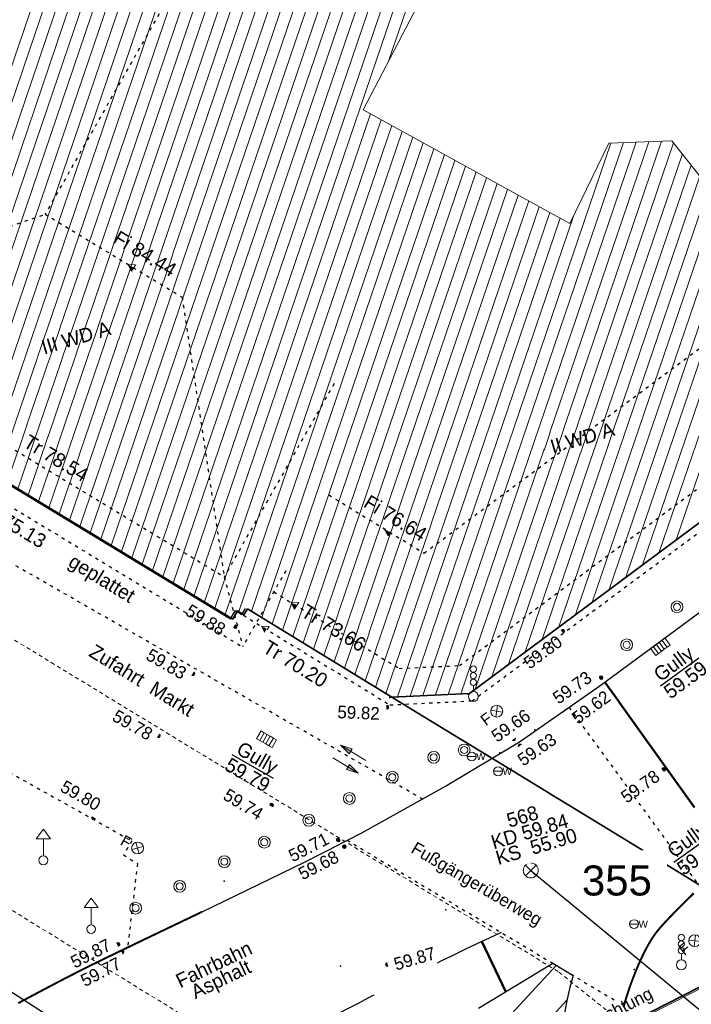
# Model space of a CAD drawing. Header units: metres. Extents: x 32365810 to 32367010, y 5620411 to 5622366.
# Tile 76 of 198: x 32366126 to 32366147, y 5622052 to 5622083. Entities that reach past the tile are written whole.
import ezdxf

# ---------------------------------------------------------------- set-up
doc = ezdxf.new("R2010")
doc.units = ezdxf.units.M
for name, pattern in [('1000.100', [0]), ('1000.104', [0.225, 0.075, -0.15]), ('1000.196', [0.225, 0.075, -0.15]), ('1000.210', [0]), ('1000.212', [0.25, 0.1, -0.15]), ('1000.213', [4.5, 2.25, -2.25]), ('1000.214', [0]), ('1000.300', [0]), ('1000.325', [0]), ('1600.1047', [0]), ('1600.1305', [0]), ('1600.2028', [0]), ('1600.2032', [0.25, 0.125, 0, 0, -0.125]), ('1600.2505', [0]), ('1600.2512', [0.25, 0.125, 0, 0, -0.125])]:
    doc.linetypes.add(name, pattern=pattern)
doc.layers.get('0').update_dxf_attribs({"color": 1, "linetype": 'CONTINUOUS'})
for name, color, linetype in [('Beschriftung Kanalbestand (AMT 66)', 7, 'CONTINUOUS'), ('Beschriftung Topographie', 7, 'CONTINUOUS'), ('EFB-_ Dachhöhen Bestandsgebäude (NHN)', 7, 'CONTINUOUS'), ('Fahrbahnmarkierung', 7, 'CONTINUOUS'), ('Flurstücke_Grenzpunkte', 11, 'CONTINUOUS'), ('Gebäude', 31, 'CONTINUOUS'), ('Höhen_ gemessen (NHN)', 7, 'CONTINUOUS'), ('Leitungen Kanalbestand (AMT 66)', 7, 'CONTINUOUS'), ('Siedlungsflächen - Bauwerke u. Einrichtungen', 51, 'CONTINUOUS'), ('Stromversorgung', 7, 'CONTINUOUS'), ('Symbole Topographie', 7, 'CONTINUOUS'), ('Topographie_ örtl. Aufnahme', 7, 'CONTINUOUS'), ('Wasserleitung', 7, 'CONTINUOUS'), ('weitere Entwässerungsleitungen', 7, 'CONTINUOUS')]:
    doc.layers.add(name, color=color, linetype=linetype)
doc.styles.add('Arial', font='Arial.ttf')
doc.styles.add('Beschriftung Fahrbahnmarkierung_ grau', font='Century Gothic.ttf')
doc.styles.add('Beschriftung Topographie_ blau', font='Century Gothic.ttf')
doc.styles.add('Dachhöhe NHN_ Bestand_ gemessen_ schwarz', font='Century Gothic.ttf')
doc.styles.add('Flurstücksnummer - K 10 700', font='Arial.ttf')
doc.styles.add('Höhe NHN_ gemessen_ blau', font='Century Gothic.ttf')
doc.styles.add('Kanal_ Höhe_ NHN (Deckel_Sohle)_ lila', font='Century Gothic.ttf')
doc.styles.add('Stromversorgung_ Beschriftung allgemein_ dünn_ schwarz', font='Century Gothic.ttf')

# ---------------------------------------------------------------- blocks, each defined once
blk = doc.blocks.new('S1000.451')
at = {"color": 0, "lineweight": -2}
for radius in [0.5, 0.3]:
    blk.add_circle((0, 0), radius, dxfattribs=at)
blk = doc.blocks.new('S1000.364', base_point=(0.25, 0))
at = {"color": 0, "lineweight": -2}
for p, q in [((0.075, 0.175), (0.425, -0.175)), ((0.425, 0.175), (0.075, -0.175))]:
    blk.add_line(p, q, dxfattribs=at)
blk.add_circle((0.25, 0), 0.25, dxfattribs=at)
at = {"color": 0, "lineweight": -2, "insert": (-0.5, -0.235), "char_height": 0.47, "attachment_point": 7, "line_spacing_factor": 0.69, "style": 'Arial'}
blk.add_mtext('F', dxfattribs=at)
blk = doc.blocks.new('S1000.549', base_point=(-0.2, 0))
at = {"color": 0, "lineweight": -2}
blk.add_line((-0.45, 0), (0.05, 0), dxfattribs=at)
blk.add_circle((-0.2, 0), 0.25, dxfattribs=at)
at = {"color": 0, "lineweight": -2, "insert": (0.05246, -0.199999), "char_height": 0.4, "attachment_point": 7, "line_spacing_factor": 0.69, "style": 'Arial'}
blk.add_mtext('W', dxfattribs=at)
blk = doc.blocks.new('S1000.332')
at = {"lineweight": -2}
h = blk.add_hatch(color=0, dxfattribs=at)
h.paths.add_polyline_path([(-0.175, -0.05), (-0.075, -0.05), (-0.125, -0.25)], flags=0)
h.paths.add_polyline_path([(0.125, 0.25), (0.175, 0.05), (0.075, 0.05)], flags=0)
at = {"color": 0, "lineweight": -2}
for p, q in [((-0.125, -0.25), (-0.125, 0.25)), ((0.125, 0.25), (0.075, 0.05)), ((0.125, -0.25), (0.125, 0.25)), ((0.175, 0.05), (0.125, 0.25)), ((0.075, 0.05), (0.175, 0.05)), ((-0.175, -0.05), (-0.075, -0.05)), ((-0.125, -0.25), (-0.175, -0.05)), ((-0.075, -0.05), (-0.125, -0.25))]:
    blk.add_line(p, q, dxfattribs=at)
blk = doc.blocks.new('S1000.460', base_point=(0, -0.375))
at = {"color": 0, "lineweight": -2}
for p, q in [((-0.2, 0.23), (0, 0.5)), ((0, 0.5), (0.2, 0.23)), ((0.2, 0.23), (-0.2, 0.23)), ((0, -0.25), (0, 0.23))]:
    blk.add_line(p, q, dxfattribs=at)
blk.add_circle((0, -0.375), 0.125, dxfattribs=at)
blk = doc.blocks.new('S1000.431', base_point=(0, -0.36))
at = {"color": 0, "lineweight": -2}
blk.add_line((0, -0.22), (0, -0.05), dxfattribs=at)
for centre, radius in [((0, 0.41), 0.09), ((0, 0.225), 0.09), ((0, 0.04), 0.09), ((0, -0.36), 0.14)]:
    blk.add_circle(centre, radius, dxfattribs=at)
blk = doc.blocks.new('S1000.507', base_point=(0, -0.25))
at = {"color": 0, "lineweight": -2}
for p, q in [((-0.5, 0.25), (-0.3, 0.25)), ((-0.5, -0.25), (-0.5, 0.25)), ((-0.3, 0.25), (-0.1, 0.25)), ((-0.3, 0.25), (-0.3, -0.25)), ((-0.1, 0.25), (0.1, 0.25)), ((-0.1, 0.25), (-0.1, -0.25)), ((0.1, 0.25), (0.3, 0.25)), ((0.1, 0.25), (0.1, -0.25)), ((0.3, 0.25), (0.5, 0.25)), ((0.3, 0.25), (0.3, -0.25)), ((0.5, 0.25), (0.5, -0.25)), ((-0.3, -0.25), (-0.5, -0.25)), ((-0.1, -0.25), (-0.3, -0.25)), ((0.1, -0.25), (-0.1, -0.25)), ((0.3, -0.25), (0.1, -0.25)), ((0.5, -0.25), (0.3, -0.25))]:
    blk.add_line(p, q, dxfattribs=at)
blk = doc.blocks.new('S1000.345')
at = {"color": 0, "lineweight": -2}
for p, q in [((-0.353554, 0.353554), (0.353554, -0.353554)), ((-0.353554, -0.353554), (0.353554, 0.353554))]:
    blk.add_line(p, q, dxfattribs=at)
blk.add_circle((0, 0), 0.5, dxfattribs=at)
blk = doc.blocks.new('S1000.114', base_point=(0, 0.366025))
at = {"lineweight": -2}
blk.add_hatch(color=0, dxfattribs=at).paths.add_polyline_path([(-0.5, -0.5), (0, 0.366026), (0, -0.5)], flags=0)
at = {"color": 0, "lineweight": -2}
for p, q in [((0, 0.366026), (-0.5, -0.5)), ((0.5, -0.5), (0, 0.366026)), ((-0.5, -0.5), (0, -0.5)), ((0, -0.5), (0.5, -0.5))]:
    blk.add_line(p, q, dxfattribs=at)
blk = doc.blocks.new('S1000.15')
at = {"color": 0, "lineweight": -2}
for p, q in [((-0.5, 0.05), (-0.485, 0.1)), ((0.495, 0.05), (-0.5, 0.05)), ((-0.5, -0.05), (-0.5, 0)), ((-0.5, 0), (0.5, 0)), ((-0.485, 0.1), (0.49, 0.1)), ((-0.475, 0.15), (-0.455, 0.2)), ((0.475, 0.15), (-0.475, 0.15)), ((-0.455, 0.2), (0.455, 0.2)), ((-0.43, 0.25), (-0.4, 0.3)), ((0.43, 0.25), (-0.43, 0.25)), ((-0.4, 0.3), (0.395, 0.3)), ((-0.355, 0.35), (-0.295, 0.4)), ((0.36, 0.35), (-0.355, 0.35)), ((-0.295, 0.4), (0.3, 0.4)), ((0.22, 0.45), (-0.215, 0.45)), ((0.3, 0.4), (0.22, 0.45)), ((0.395, 0.3), (0.36, 0.35)), ((0.455, 0.2), (0.43, 0.25)), ((0.49, 0.1), (0.475, 0.15)), ((0.5, 0), (0.495, 0.05)), ((0.495, -0.05), (-0.5, -0.05)), ((-0.475, -0.15), (-0.49, -0.1)), ((-0.49, -0.1), (0.485, -0.1)), ((0.475, -0.15), (-0.475, -0.15)), ((-0.43, -0.25), (-0.455, -0.2)), ((-0.455, -0.2), (0.46, -0.2)), ((0.425, -0.25), (-0.43, -0.25)), ((-0.355, -0.35), (-0.4, -0.3)), ((-0.4, -0.3), (0.395, -0.3)), ((0.345, -0.35), (-0.355, -0.35)), ((-0.205, -0.45), (-0.29, -0.4)), ((-0.29, -0.4), (0.285, -0.4)), ((0.2, -0.45), (-0.205, -0.45)), ((0.285, -0.4), (0.345, -0.35)), ((0.395, -0.3), (0.425, -0.25)), ((0.46, -0.2), (0.475, -0.15)), ((0.485, -0.1), (0.495, -0.05))]:
    blk.add_line(p, q, dxfattribs=at)
blk.add_circle((0, 0), 0.5, dxfattribs=at)
blk = doc.blocks.new('O1014')
at = {"layer": 'Flurstücke_Grenzpunkte', "color": 7, "linetype": '1600.2028', "lineweight": 35}
for p, q in [((32366117.136, 5622073.189), (32366132.486, 5622063.896)), ((32366139.979, 5622061.544), (32366153.501, 5622071.588)), ((32366132.486, 5622063.896), (32366132.641, 5622064.152)), ((32366132.641, 5622064.152), (32366132.839, 5622064.033)), ((32366132.839, 5622064.033), (32366132.952, 5622064.222)), ((32366132.952, 5622064.222), (32366137.524, 5622061.426)), ((32366137.524, 5622061.426), (32366139.979, 5622061.544))]:
    blk.add_line(p, q, dxfattribs=at)
blk = doc.blocks.new('O1462')
at = {"layer": 'Flurstücke_Grenzpunkte', "color": 7, "linetype": '1600.2028', "lineweight": 35}
blk.add_line((32366149.913, 5622053.603), (32366133.183, 5622045.049), dxfattribs=at)
blk = doc.blocks.new('O1587')
at = {"layer": 'Flurstücke_Grenzpunkte', "color": 7, "linetype": '1600.2028', "lineweight": 35}
for p, q in [((32366139.979, 5622061.544), (32366153.501, 5622071.588)), ((32366137.524, 5622061.426), (32366139.979, 5622061.544)), ((32366137.524, 5622061.426), (32366138.51, 5622060.824)), ((32366138.51, 5622060.824), (32366140.79, 5622059.432)), ((32366140.79, 5622059.432), (32366147.519, 5622055.324))]:
    blk.add_line(p, q, dxfattribs=at)
blk = doc.blocks.new('O1916')
at = {"layer": 'Flurstücke_Grenzpunkte', "color": 7, "linetype": '1600.2028', "lineweight": 35}
for p, q in [((32366117.136, 5622073.189), (32366132.486, 5622063.896)), ((32366132.486, 5622063.896), (32366132.641, 5622064.152)), ((32366132.641, 5622064.152), (32366132.839, 5622064.033)), ((32366132.839, 5622064.033), (32366132.952, 5622064.222)), ((32366132.952, 5622064.222), (32366137.524, 5622061.426)), ((32366137.524, 5622061.426), (32366138.51, 5622060.824)), ((32366138.51, 5622060.824), (32366140.79, 5622059.432)), ((32366140.79, 5622059.432), (32366147.519, 5622055.324)), ((32366149.913, 5622053.603), (32366133.183, 5622045.049))]:
    blk.add_line(p, q, dxfattribs=at)
at = {"layer": 'Flurstücke_Grenzpunkte', "color": 7, "lineweight": 18, "insert": (32366144.648, 5622055.132), "char_height": 0.95, "attachment_point": 8, "line_spacing_factor": 0.69, "style": 'Flurstücksnummer - K 10 700', "bg_fill": 2}
blk.add_mtext('355', dxfattribs=at)
blk = doc.blocks.new('O2545')
at = {"layer": 'Gebäude', "color": 7, "linetype": '1600.2505', "lineweight": 18}
for p, q in [((32366141.671, 5622089.701), (32366136.611, 5622080.015)), ((32366136.611, 5622080.015), (32366143.163, 5622076.412)), ((32366143.163, 5622076.412), (32366144.39, 5622078.961)), ((32366144.39, 5622078.961), (32366146.393, 5622079.03)), ((32366146.393, 5622079.03), (32366147.364, 5622077.806)), ((32366117.136, 5622073.189), (32366132.486, 5622063.896)), ((32366139.979, 5622061.544), (32366153.501, 5622071.588)), ((32366132.486, 5622063.896), (32366132.641, 5622064.152)), ((32366132.641, 5622064.152), (32366132.839, 5622064.033)), ((32366132.839, 5622064.033), (32366132.952, 5622064.222)), ((32366132.952, 5622064.222), (32366137.524, 5622061.426)), ((32366137.524, 5622061.426), (32366139.979, 5622061.544))]:
    blk.add_line(p, q, dxfattribs=at)
blk = doc.blocks.new('O3550')
at = {"layer": 'Siedlungsflächen - Bauwerke u. Einrichtungen', "color": 7, "linetype": '1600.1305', "lineweight": 18}
for p, q in [((32366124.242, 5622093.689), (32366123.87, 5622093.491)), ((32366124.649, 5622093.8), (32366124.242, 5622093.689)), ((32366125.071, 5622093.817), (32366124.649, 5622093.8)), ((32366125.485, 5622093.739), (32366125.071, 5622093.817)), ((32366125.872, 5622093.571), (32366125.485, 5622093.739)), ((32366127.638, 5622092.56), (32366125.872, 5622093.571)), ((32366123.87, 5622093.491), (32366123.552, 5622093.214)), ((32366123.552, 5622093.214), (32366123.303, 5622092.874)), ((32366123.303, 5622092.874), (32366116.498, 5622080.855)), ((32366119.024, 5622077.419), (32366127.638, 5622092.56)), ((32366116.498, 5622080.855), (32366116.355, 5622080.465)), ((32366116.355, 5622080.465), (32366116.302, 5622080.053)), ((32366116.302, 5622080.053), (32366116.342, 5622079.64)), ((32366116.342, 5622079.64), (32366116.472, 5622079.245)), ((32366116.472, 5622079.245), (32366116.687, 5622078.89)), ((32366116.687, 5622078.89), (32366116.976, 5622078.591)), ((32366116.976, 5622078.591), (32366117.323, 5622078.363)), ((32366117.323, 5622078.363), (32366119.024, 5622077.419))]:
    blk.add_line(p, q, dxfattribs=at)
blk = doc.blocks.new('*X975')
at = {"color": 253, "linetype": '1000.210', "lineweight": 25, "true_color": 0x999999}
for p, q in [((32366140.527547, 5622050.561694), (32366142.729425, 5622052.934107)), ((32366140.942864, 5622049.539178), (32366143.066823, 5622051.827636)), ((32366141.46656, 5622048.633435), (32366142.879245, 5622050.155532)), ((32366142.085686, 5622047.830512), (32366142.949397, 5622048.761118)), ((32366142.794071, 5622047.123762), (32366143.1825, 5622047.542275))]:
    blk.add_line(p, q, dxfattribs=at)
blk = doc.blocks.new('*X1198')
at = {"color": 253, "linetype": '1600.1047', "lineweight": 18, "true_color": 0xb2b2b2}
for p, q in [((32366121.737841, 5622070.403012), (32366130.531377, 5622096.217559)), ((32366122.06627, 5622070.204179), (32366130.898719, 5622096.13296)), ((32366122.394699, 5622070.005346), (32366131.266062, 5622096.048362)), ((32366122.723128, 5622069.806513), (32366131.633404, 5622095.963763)), ((32366123.051557, 5622069.607679), (32366132.000746, 5622095.879165)), ((32366123.379986, 5622069.408846), (32366132.368088, 5622095.794567)), ((32366123.708415, 5622069.210013), (32366132.73543, 5622095.709968)), ((32366124.036844, 5622069.01118), (32366133.102772, 5622095.62537)), ((32366124.365273, 5622068.812346), (32366133.470115, 5622095.540771)), ((32366124.693702, 5622068.613513), (32366133.837457, 5622095.456173)), ((32366125.022131, 5622068.41468), (32366134.204799, 5622095.371575)), ((32366125.35056, 5622068.215847), (32366134.572141, 5622095.286976)), ((32366125.678989, 5622068.017013), (32366134.939483, 5622095.202378)), ((32366126.007418, 5622067.81818), (32366135.306826, 5622095.117779)), ((32366126.335847, 5622067.619347), (32366135.674168, 5622095.033181)), ((32366126.664275, 5622067.420514), (32366136.04151, 5622094.948582)), ((32366126.992704, 5622067.22168), (32366136.408852, 5622094.863984)), ((32366127.321133, 5622067.022847), (32366136.776194, 5622094.779386)), ((32366127.649562, 5622066.824014), (32366137.143537, 5622094.694787)), ((32366127.977991, 5622066.625181), (32366137.510879, 5622094.610189)), ((32366128.30642, 5622066.426348), (32366137.878221, 5622094.52559)), ((32366128.634849, 5622066.227514), (32366138.245563, 5622094.440992)), ((32366128.963278, 5622066.028681), (32366138.612905, 5622094.356393)), ((32366129.291707, 5622065.829848), (32366138.980248, 5622094.271795)), ((32366129.620136, 5622065.631015), (32366139.34759, 5622094.187197)), ((32366129.948565, 5622065.432181), (32366139.714932, 5622094.102598)), ((32366130.276994, 5622065.233348), (32366140.082274, 5622094.018)), ((32366130.605423, 5622065.034515), (32366140.449616, 5622093.933401)), ((32366130.933852, 5622064.835682), (32366140.816959, 5622093.848803)), ((32366131.262281, 5622064.636848), (32366141.184301, 5622093.764205)), ((32366137.432699, 5622081.587919), (32366141.551643, 5622093.679606)), ((32366146.522259, 5622066.404264), (32366151.425581, 5622080.798592)), ((32366145.991906, 5622066.010323), (32366150.89704, 5622080.40997)), ((32366131.59071, 5622064.438015), (32366136.85179, 5622079.882588)), ((32366145.461553, 5622065.616383), (32366150.368114, 5622080.02022)), ((32366131.919139, 5622064.239182), (32366137.185448, 5622079.699106)), ((32366144.931199, 5622065.222442), (32366149.839185, 5622079.630461)), ((32366132.247567, 5622064.040349), (32366137.519107, 5622079.515625)), ((32366132.674834, 5622064.131666), (32366137.852765, 5622079.332143)), ((32366144.400846, 5622064.828501), (32366149.310257, 5622079.240702)), ((32366133.075945, 5622064.146201), (32366138.186423, 5622079.148661)), ((32366133.403806, 5622063.945699), (32366138.520082, 5622078.96518)), ((32366138.503934, 5622061.473101), (32366144.461902, 5622078.963477)), ((32366138.906688, 5622061.492459), (32366144.862766, 5622078.977286)), ((32366139.309442, 5622061.511818), (32366145.26363, 5622078.991095)), ((32366139.712197, 5622061.531176), (32366145.664494, 5622079.004904)), ((32366140.158022, 5622061.676976), (32366146.065358, 5622079.018713)), ((32366140.688375, 5622062.070917), (32366146.443624, 5622078.966185)), ((32366133.731666, 5622063.745196), (32366138.85374, 5622078.781698)), ((32366134.059526, 5622063.544694), (32366139.187398, 5622078.598217)), ((32366141.218728, 5622062.464857), (32366146.720776, 5622078.61682)), ((32366143.870493, 5622064.434561), (32366148.781328, 5622078.850943)), ((32366134.387387, 5622063.344191), (32366139.521057, 5622078.414735)), ((32366143.34014, 5622064.04062), (32366148.25237, 5622078.461096)), ((32366134.715247, 5622063.143689), (32366139.854715, 5622078.231254)), ((32366135.043107, 5622062.943186), (32366140.188374, 5622078.047772)), ((32366141.749081, 5622062.858798), (32366146.997927, 5622078.267455)), ((32366142.809787, 5622063.646679), (32366147.723314, 5622078.070963)), ((32366135.370968, 5622062.742684), (32366140.522032, 5622077.864291)), ((32366135.698828, 5622062.542181), (32366140.85569, 5622077.680809)), ((32366142.279434, 5622063.252739), (32366147.275079, 5622077.91809)), ((32366136.026688, 5622062.341679), (32366141.189349, 5622077.497327)), ((32366136.354549, 5622062.141176), (32366141.523007, 5622077.313846)), ((32366136.682409, 5622061.940674), (32366141.856665, 5622077.130364)), ((32366137.010269, 5622061.740171), (32366142.190324, 5622076.946883)), ((32366137.33813, 5622061.539669), (32366142.523982, 5622076.763401)), ((32366137.698425, 5622061.434384), (32366142.857641, 5622076.57992)), ((32366138.101179, 5622061.453742), (32366143.277935, 5622076.650768))]:
    blk.add_line(p, q, dxfattribs=at)
blk = doc.blocks.new('*X1414')
at = {"color": 253, "linetype": '1600.1047', "lineweight": 18, "true_color": 0xb2b2b2}
for p, q in [((32366127.283204, 5622091.936368), (32366124.221614, 5622093.678149)), ((32366127.406827, 5622092.153664), (32366124.557073, 5622093.774929)), ((32366127.530451, 5622092.370959), (32366124.994136, 5622093.813904)), ((32366127.035957, 5622091.501778), (32366123.739398, 5622093.377236)), ((32366127.159581, 5622091.719073), (32366123.960414, 5622093.539124)), ((32366126.78871, 5622091.067187), (32366123.394118, 5622092.998418)), ((32366126.912334, 5622091.284482), (32366123.54281, 5622093.201451)), ((32366126.665087, 5622090.849892), (32366123.255306, 5622092.789763)), ((32366126.41784, 5622090.415301), (32366123.008958, 5622092.354662)), ((32366126.541464, 5622090.632596), (32366123.132132, 5622092.572213)), ((32366126.294217, 5622090.198006), (32366122.885783, 5622092.137111)), ((32366126.04697, 5622089.763415), (32366122.639434, 5622091.70201)), ((32366126.170593, 5622089.98071), (32366122.762609, 5622091.91956)), ((32366125.923347, 5622089.54612), (32366122.51626, 5622091.484459)), ((32366125.6761, 5622089.111529), (32366122.269911, 5622091.049357)), ((32366125.799723, 5622089.328824), (32366122.393086, 5622091.266908)), ((32366125.552476, 5622088.894234), (32366122.146737, 5622090.831807)), ((32366125.428853, 5622088.676938), (32366122.023562, 5622090.614256)), ((32366125.181606, 5622088.242348), (32366121.777214, 5622090.179154)), ((32366125.30523, 5622088.459643), (32366121.900388, 5622090.396705)), ((32366125.057983, 5622088.025052), (32366121.654039, 5622089.961604)), ((32366124.810736, 5622087.590462), (32366121.407691, 5622089.526502)), ((32366124.93436, 5622087.807757), (32366121.530865, 5622089.744053)), ((32366124.687113, 5622087.373167), (32366121.284516, 5622089.308951)), ((32366124.439866, 5622086.938576), (32366121.038167, 5622088.87385)), ((32366124.563489, 5622087.155871), (32366121.161342, 5622089.0914)), ((32366124.316243, 5622086.721281), (32366120.914993, 5622088.656299)), ((32366124.192619, 5622086.503985), (32366120.791819, 5622088.438748)), ((32366123.945372, 5622086.069395), (32366120.54547, 5622088.003647)), ((32366124.068996, 5622086.28669), (32366120.668644, 5622088.221197)), ((32366123.821749, 5622085.852099), (32366120.422295, 5622087.786096)), ((32366123.574502, 5622085.417509), (32366120.175947, 5622087.350994)), ((32366123.698126, 5622085.634804), (32366120.299121, 5622087.568545)), ((32366123.450879, 5622085.200213), (32366120.052772, 5622087.133444)), ((32366123.203632, 5622084.765623), (32366119.806423, 5622086.698342)), ((32366123.327255, 5622084.982918), (32366119.929598, 5622086.915893)), ((32366123.080009, 5622084.548327), (32366119.683249, 5622086.480791)), ((32366122.956385, 5622084.331032), (32366119.560075, 5622086.26324)), ((32366122.709138, 5622083.896441), (32366119.313726, 5622085.828139)), ((32366122.832762, 5622084.113737), (32366119.4369, 5622086.04569)), ((32366122.585515, 5622083.679146), (32366119.190552, 5622085.610588)), ((32366122.338268, 5622083.244555), (32366118.944203, 5622085.175487)), ((32366122.461892, 5622083.461851), (32366119.067377, 5622085.393037)), ((32366122.214645, 5622083.02726), (32366118.821028, 5622084.957936)), ((32366121.967398, 5622082.592669), (32366118.57468, 5622084.522834)), ((32366122.091021, 5622082.809965), (32366118.697854, 5622084.740385)), ((32366121.843775, 5622082.375374), (32366118.451505, 5622084.305284)), ((32366121.720151, 5622082.158079), (32366118.328331, 5622084.087733)), ((32366121.472904, 5622081.723488), (32366118.081982, 5622083.652631)), ((32366121.596528, 5622081.940784), (32366118.205156, 5622083.870182)), ((32366121.349281, 5622081.506193), (32366117.958808, 5622083.435081)), ((32366121.102034, 5622081.071602), (32366117.712459, 5622082.999979)), ((32366121.225658, 5622081.288898), (32366117.835633, 5622083.21753)), ((32366120.978411, 5622080.854307), (32366117.589285, 5622082.782428)), ((32366120.731164, 5622080.419716), (32366117.342936, 5622082.347327)), ((32366120.854787, 5622080.637012), (32366117.46611, 5622082.564877)), ((32366120.607541, 5622080.202421), (32366117.219761, 5622082.129776)), ((32366120.483917, 5622079.985126), (32366117.096587, 5622081.912225)), ((32366120.23667, 5622079.550535), (32366116.850238, 5622081.477124)), ((32366120.360294, 5622079.76783), (32366116.973413, 5622081.694674)), ((32366120.113047, 5622079.33324), (32366116.727064, 5622081.259573)), ((32366119.8658, 5622078.898649), (32366116.485755, 5622080.821604)), ((32366119.989424, 5622079.115944), (32366116.603889, 5622081.042022)), ((32366119.742177, 5622078.681354), (32366116.398494, 5622080.583621)), ((32366119.618553, 5622078.464058), (32366116.337708, 5622080.330577)), ((32366119.49493, 5622078.246763), (32366116.303231, 5622080.062566)), ((32366119.371307, 5622078.029468), (32366116.33043, 5622079.759465)), ((32366119.247683, 5622077.812172), (32366116.412759, 5622079.425)), ((32366119.12406, 5622077.594877), (32366116.602588, 5622079.029378))]:
    blk.add_line(p, q, dxfattribs=at)

msp = doc.modelspace()

# ---------------------------------------------------------------- linework, layer by layer
at = {"layer": 'Fahrbahnmarkierung', "color": 7, "true_color": 0xffffff}
for p in [(32366146.234911, 5622059.164555, 59.781), (32366139.2346, 5622054.691857, 59.846), (32366135.896269, 5622052.9052, 59.862)]:
    msp.add_point(p, dxfattribs=at)
at = {"layer": 'Topographie_ örtl. Aufnahme', "color": 7, "true_color": 0xffffff}
for p in [(32366146.298359, 5622066.228961, 59.683), (32366132.633216, 5622063.703578, 59.893), (32366139.926569, 5622061.513643, 59.809), (32366137.462273, 5622061.417502, 59.828), (32366142.05413, 5622060.387749, 59.624), (32366140.939176, 5622059.664547, 59.643), (32366132.216554, 5622055.602909, 59.763), (32366145.878378, 5622053.952075, 59.65), (32366127.736574, 5622052.80497, 59.772), (32366145.194491, 5622052.805157, 59.624)]:
    msp.add_point(p, dxfattribs=at)

# ---------------------------------------------------------------- block references
at = {"layer": 'EFB-_ Dachhöhen Bestandsgebäude (NHN)', "color": 7, "lineweight": 18, "xscale": 0.25, "yscale": 0.25, "zscale": 0.25}
for p, rotation in [((32366129.166, 5622075.126, 84.443), 58.808902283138), ((32366137.286, 5622066.751, 76.638), 58.55211449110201), ((32366134.326, 5622064.429, 73.659), 58.55211449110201), ((32366133.393, 5622063.667, 70.204), 58.55211449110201)]:
    msp.add_blockref('S1000.114', p, dxfattribs=dict(at, rotation=rotation))
at = {"layer": 'Höhen_ gemessen (NHN)', "color": 7, "lineweight": 18, "xscale": 0.1125, "yscale": 0.1125, "zscale": 0.1125}
for p in [(32366132.562183, 5622063.654431, 59.876), (32366142.937205, 5622063.509704, 59.799), (32366131.226988, 5622062.163725, 59.826), (32366144.150375, 5622062.041691, 59.727), (32366144.28459, 5622061.823126, 59.625), (32366137.371511, 5622061.104005, 59.817), (32366130.136746, 5622060.199822, 59.783), (32366141.383115, 5622060.100793, 59.658), (32366141.583421, 5622059.88355, 59.626), (32366146.131805, 5622059.138721, 59.783), (32366133.716892, 5622058.007434, 59.735), (32366128.081081, 5622057.597701, 59.796), (32366135.823246, 5622056.901411, 59.71), (32366136.019881, 5622056.692321, 59.676), (32366128.855444, 5622053.600054, 59.871), (32366128.985406, 5622053.350644, 59.767), (32366137.381497, 5622052.964016, 59.87)]:
    msp.add_blockref('S1000.15', p, dxfattribs=at)
at = {"layer": 'Leitungen Kanalbestand (AMT 66)', "color": 7, "lineweight": 18, "xscale": 0.475, "yscale": 0.475, "zscale": 0.475}
msp.add_blockref('S1000.345', (32366141.920674, 5622055.938655, 59.835), dxfattribs=at)
at = {"layer": 'Symbole Topographie', "color": 7, "lineweight": 18}
for name, p, xscale, yscale, zscale in [('S1000.451', (32366146.551551, 5622064.281599, 59.71), 0.375, 0.375, 0.375), ('S1000.451', (32366144.959909, 5622063.079453, 59.734), 0.375, 0.375, 0.375), ('S1000.431', (32366140.103863, 5622061.444416, 59.796), 1.125, 1.125, 1.125), ('S1000.451', (32366139.814011, 5622059.750214, 59.712), 0.375, 0.375, 0.375), ('S1000.451', (32366138.849097, 5622059.519205, 59.733), 0.375, 0.375, 0.375), ('S1000.451', (32366137.53976, 5622058.887935, 59.731), 0.375, 0.375, 0.375), ('S1000.451', (32366136.179774, 5622058.216697, 59.754), 0.375, 0.375, 0.375), ('S1000.451', (32366134.896016, 5622057.525356, 59.747), 0.375, 0.375, 0.375), ('S1000.460', (32366126.49092, 5622056.259419, 59.858), 1.125, 1.125, 1.125), ('S1000.451', (32366133.485112, 5622056.832169, 59.778), 0.375, 0.375, 0.375), ('S1000.451', (32366132.222414, 5622056.216017, 59.763), 0.375, 0.375, 0.375), ('S1000.451', (32366130.806945, 5622055.434966, 59.79), 0.375, 0.375, 0.375), ('S1000.460', (32366128.004412, 5622054.079828, 59.892), 1.125, 1.125, 1.125), ('S1000.451', (32366129.412185, 5622054.745127, 59.831), 0.375, 0.375, 0.375), ('S1000.431', (32366146.689237, 5622052.950636, 59.763), 1.125, 1.125, 1.125)]:
    msp.add_blockref(name, p, dxfattribs=dict(at, xscale=xscale, yscale=yscale, zscale=zscale))
for name, p, xscale, yscale, zscale, rotation in [('S1000.364', (32366140.844419, 5622060.979129, 59.73), 0.7525, 0.7525, 0.7525, 36.60457861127), ('S1000.332', (32366136.176806, 5622059.46031), 1.875, 1.875, 1.875, 58.807587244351), ('S1000.364', (32366129.473356, 5622056.647718, 59.796), 0.7525, 0.7525, 0.7525, 330.733363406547), ('S1000.364', (32366147.112423, 5622053.713908, 59.758), 0.7525, 0.7525, 0.7525, 38.911515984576)]:
    msp.add_blockref(name, p, dxfattribs=dict(at, xscale=xscale, yscale=yscale, zscale=zscale, rotation=rotation))
at = {"layer": 'Topographie_ örtl. Aufnahme', "color": 7, "lineweight": 18, "xscale": 0.5625, "yscale": 0.5625, "zscale": 0.5625}
for p, rotation in [((32366145.936902, 5622063.131896, 59.591), 216.442387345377), ((32366133.487283, 5622059.968848, 59.786), 330.156738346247)]:
    msp.add_blockref('S1000.507', p, dxfattribs=dict(at, rotation=rotation))
at = {"layer": 'Wasserleitung', "color": 7, "lineweight": 18, "xscale": 0.5625, "yscale": 0.5625, "zscale": 0.5625}
for p in [(32366140.053842, 5622059.545375, 59.689), (32366140.887298, 5622059.076319, 59.647), (32366145.192624, 5622054.23904, 59.713)]:
    msp.add_blockref('S1000.549', p, dxfattribs=at)

# ---------------------------------------------------------------- texts
at = {"layer": 'Beschriftung Topographie', "color": 142, "lineweight": 25, "true_color": 0x0087cd, "char_height": 0.45, "line_spacing_factor": 0.69, "style": 'Beschriftung Topographie_ blau', "bg_fill": 2}
for s, insert, attachment_point, rotation in [('geplattet', (32366128.160543, 5622064.875976), 8, 328.6255464), ('Fahrbahn\\PAsphalt', (32366132.030555, 5622052.669651), 5, 25.5744762)]:
    msp.add_mtext(s, dxfattribs=dict(at, insert=insert, attachment_point=attachment_point, rotation=rotation))
at = {"layer": 'EFB-_ Dachhöhen Bestandsgebäude (NHN)', "color": 7, "lineweight": 25, "char_height": 0.45, "line_spacing_factor": 0.69, "style": 'Dachhöhe NHN_ Bestand_ gemessen_ schwarz', "bg_fill": 2}
for s, insert, attachment_point, rotation in [('III WD A', (32366127.523879, 5622072.801048), 5, 16.5125223), ('Tr 78.54', (32366125.816108, 5622069.369516, 78.538), 7, 328.808915), ('II WD A', (32366143.552667, 5622069.632323), 5, 16.5125223), ('Tr 75.13', (32366124.717098, 5622067.662559, 75.127), 1, 328.808915), ('Tr 70.20', (32366133.631274, 5622063.25815, 70.204), 1, 328.5521036)]:
    msp.add_mtext(s, dxfattribs=dict(at, insert=insert, attachment_point=attachment_point, rotation=rotation))
at = {"layer": 'Höhen_ gemessen (NHN)', "color": 142, "lineweight": 25, "true_color": 0x0087cd, "char_height": 0.4, "line_spacing_factor": 0.69, "style": 'Höhe NHN_ gemessen_ blau', "bg_fill": 2}
for s, insert, attachment_point, rotation in [('59.88', (32366132.307164, 5622063.696795), 3, 328.8822283), ('59.82', (32366137.147322, 5622061.103892, 59.817), 3, 357.6769361), ('59.80', (32366128.156609, 5622057.805451), 9, 330.7183576)]:
    msp.add_mtext(s, dxfattribs=dict(at, insert=insert, attachment_point=attachment_point, rotation=rotation))
at = {"layer": 'Stromversorgung', "color": 7, "lineweight": 25, "insert": (32366135.824151, 5622046.71363), "char_height": 0.4, "attachment_point": 7, "rotation": 26.8266675, "line_spacing_factor": 0.69, "style": 'Stromversorgung_ Beschriftung allgemein_ dünn_ schwarz', "bg_fill": 2}
msp.add_mtext('hängende Stromleitung für Straßenbeleuchtung', dxfattribs=at)
at = {"layer": 'weitere Entwässerungsleitungen', "color": 200, "lineweight": 25, "true_color": 0xd600ff, "insert": (32366147.059479, 5622056.63904, 59.682), "char_height": 0.45, "attachment_point": 5, "rotation": 35.4408607, "line_spacing_factor": 0.69, "style": 'Kanal_ Höhe_ NHN (Deckel_Sohle)_ lila', "bg_fill": 2}
msp.add_mtext('\\SGully/59.68;', dxfattribs=at)

# ---------------------------------------------------------------- next in the draw order: texts
at = {"layer": 'Beschriftung Topographie', "color": 142, "lineweight": 25, "true_color": 0x0087cd, "insert": (32366129.610781, 5622061.952205), "char_height": 0.45, "attachment_point": 5, "rotation": 328.5076386, "line_spacing_factor": 0.69, "style": 'Beschriftung Topographie_ blau', "bg_fill": 2}
msp.add_mtext('Zufahrt  Markt', dxfattribs=at)
at = {"layer": 'EFB-_ Dachhöhen Bestandsgebäude (NHN)', "color": 7, "lineweight": 25, "char_height": 0.45, "line_spacing_factor": 0.69, "style": 'Dachhöhe NHN_ Bestand_ gemessen_ schwarz', "bg_fill": 2}
for s, insert, attachment_point, rotation in [('Fi 84.44', (32366129.591268, 5622075.262474, 84.443), 8, 328.808915), ('Fi 76.64', (32366137.518991, 5622066.895624, 76.638), 8, 328.5521036), ('Tr 73.66', (32366134.726853, 5622064.196338, 73.659), 4, 328.5521036)]:
    msp.add_mtext(s, dxfattribs=dict(at, insert=insert, attachment_point=attachment_point, rotation=rotation))
at = {"layer": 'Fahrbahnmarkierung', "color": 253, "lineweight": 25, "true_color": 0x999999, "insert": (32366140.052911, 5622055.241255), "char_height": 0.4, "attachment_point": 8, "rotation": 329.7130352, "line_spacing_factor": 0.69, "style": 'Beschriftung Fahrbahnmarkierung_ grau', "bg_fill": 2}
msp.add_mtext('Fußgängerüberweg', dxfattribs=at)
at = {"layer": 'Höhen_ gemessen (NHN)', "color": 142, "lineweight": 25, "true_color": 0x0087cd, "char_height": 0.4, "line_spacing_factor": 0.69, "style": 'Höhe NHN_ gemessen_ blau', "bg_fill": 2}
for s, insert, attachment_point, rotation in [('59.62', (32366144.251123, 5622061.661583), 3, 36.4288419), ('59.66', (32366141.406685, 5622060.354081), 8, 34.8449757), ('59.78', (32366145.934114, 5622058.982971), 6, 35.4137058), ('59.68', (32366135.706925, 5622056.588625), 3, 27.1043305), ('59.87', (32366137.605256, 5622052.954939), 4, 16.5123412), ('59.77', (32366128.813369, 5622053.210346), 3, 27.2116729)]:
    msp.add_mtext(s, dxfattribs=dict(at, insert=insert, attachment_point=attachment_point, rotation=rotation))
at = {"layer": 'weitere Entwässerungsleitungen', "color": 200, "lineweight": 25, "true_color": 0xd600ff, "insert": (32366146.632704, 5622062.226044, 59.591), "char_height": 0.45, "attachment_point": 5, "rotation": 36.4006975, "line_spacing_factor": 0.69, "style": 'Kanal_ Höhe_ NHN (Deckel_Sohle)_ lila', "bg_fill": 2}
msp.add_mtext('\\SGully/59.59;', dxfattribs=at)

# ---------------------------------------------------------------- next in the draw order: block references
at = {"layer": 'Flurstücke_Grenzpunkte', "color": 7, "true_color": 0xffffff}
msp.add_blockref('O1462', (0, 0), dxfattribs=at)

# ---------------------------------------------------------------- next in the draw order: texts
at = {"layer": 'Beschriftung Kanalbestand (AMT 66)', "color": 200, "lineweight": 25, "true_color": 0xd600ff, "insert": (32366140.68432, 5622056.815148, 59.835), "char_height": 0.45, "attachment_point": 4, "rotation": 16.5124674, "line_spacing_factor": 0.69, "style": 'Kanal_ Höhe_ NHN (Deckel_Sohle)_ lila', "bg_fill": 2}
msp.add_mtext('    568\\PKD 59.84\\PKS  55.90', dxfattribs=at)
at = {"layer": 'Höhen_ gemessen (NHN)', "color": 142, "lineweight": 25, "true_color": 0x0087cd, "char_height": 0.4, "line_spacing_factor": 0.69, "style": 'Höhe NHN_ gemessen_ blau', "bg_fill": 2}
for s, insert, attachment_point, rotation in [('59.83', (32366131.067727, 5622062.315819), 3, 330.16706), ('59.73', (32366143.898705, 5622061.941824), 9, 34.855673), ('59.78', (32366129.897813, 5622060.210618), 6, 330.2876246), ('59.63', (32366142.003422, 5622059.932595), 2, 34.8468673), ('59.71', (32366135.581605, 5622056.797225), 9, 27.0991029), ('59.87', (32366128.680871, 5622053.435298), 9, 27.2027038)]:
    msp.add_mtext(s, dxfattribs=dict(at, insert=insert, attachment_point=attachment_point, rotation=rotation))
at = {"layer": 'weitere Entwässerungsleitungen', "color": 200, "lineweight": 25, "true_color": 0xd600ff, "insert": (32366133.114999, 5622059.235983, 59.786), "char_height": 0.45, "attachment_point": 5, "rotation": 330.1567411, "line_spacing_factor": 0.69, "style": 'Kanal_ Höhe_ NHN (Deckel_Sohle)_ lila', "bg_fill": 2}
msp.add_mtext('\\SGully/59.79;', dxfattribs=at)

# ---------------------------------------------------------------- next in the draw order: texts
at = {"layer": 'Höhen_ gemessen (NHN)', "color": 142, "lineweight": 25, "true_color": 0x0087cd, "char_height": 0.4, "line_spacing_factor": 0.69, "style": 'Höhe NHN_ gemessen_ blau', "bg_fill": 2}
for s, insert, attachment_point, rotation in [('59.80', (32366142.724205, 5622063.407876), 3, 36.4718607), ('59.74', (32366133.392369, 5622057.683743), 6, 328.6299682)]:
    msp.add_mtext(s, dxfattribs=dict(at, insert=insert, attachment_point=attachment_point, rotation=rotation))

# ---------------------------------------------------------------- next in the draw order: block references
at = {"layer": 'Flurstücke_Grenzpunkte', "color": 7, "true_color": 0xffffff}
msp.add_blockref('O1014', (0, 0), dxfattribs=at)

# ---------------------------------------------------------------- next in the draw order: block references
msp.add_blockref('O1587', (0, 0), dxfattribs=at)

# ---------------------------------------------------------------- next in the draw order: block references
msp.add_blockref('O1916', (0, 0), dxfattribs=at)

# ---------------------------------------------------------------- next in the draw order: block references
at = {"layer": 'Gebäude', "color": 7, "true_color": 0xffffff}
msp.add_blockref('O2545', (0, 0), dxfattribs=at)

# ---------------------------------------------------------------- next in the draw order: linework, layer by layer
at = {"layer": 'EFB-_ Dachhöhen Bestandsgebäude (NHN)', "color": 7, "linetype": '1000.196', "lineweight": 25}
for p, q in [((32366135.965203, 5622093.262026), (32366126.548735, 5622076.710511)), ((32366118.111874, 5622073.773646), (32366126.548735, 5622076.710511)), ((32366126.548735, 5622076.710511), (32366130.882352, 5622074.086908)), ((32366138.543472, 5622065.981995), (32366150.866696, 5622075.135556)), ((32366130.882352, 5622074.086908), (32366132.21762, 5622065.233916)), ((32366118.111874, 5622073.773646), (32366132.21762, 5622065.233916)), ((32366115.952116, 5622073.212393), (32366132.795438, 5622063.015326)), ((32366139.664519, 5622062.423356), (32366152.968353, 5622072.305304)), ((32366135.696176, 5622071.348261), (32366132.21762, 5622065.233916)), ((32366140.064674, 5622061.304437), (32366153.646109, 5622071.392585)), ((32366135.531557, 5622067.823927), (32366138.543472, 5622065.981995)), ((32366132.21762, 5622065.233916), (32366132.802341, 5622063.026727)), ((32366134.166949, 5622065.425327), (32366132.802341, 5622063.026727)), ((32366133.787482, 5622064.75833), (32366137.755645, 5622062.331606)), ((32366132.825012, 5622064.014352), (32366137.460893, 5622061.179286)), ((32366137.755645, 5622062.331606), (32366139.664519, 5622062.423356)), ((32366137.460893, 5622061.179286), (32366140.064674, 5622061.304437))]:
    msp.add_line(p, q, dxfattribs=at)
at = {"layer": 'Fahrbahnmarkierung', "color": 253, "linetype": '1000.214', "lineweight": 50, "true_color": 0x999999}
for p, q in [((32366147.107077, 5622057.92882), (32366144.264654, 5622061.898977, 59.626)), ((32366140.371355, 5622053.687717), (32366141.128984, 5622052.094062))]:
    msp.add_line(p, q, dxfattribs=at)
at = {"layer": 'Fahrbahnmarkierung', "color": 253, "linetype": '1000.212', "lineweight": 25, "true_color": 0x999999}
for p, q in [((32366143.133716, 5622061.102381, 59.627), (32366147.305878, 5622055.375, 59.682)), ((32366136.106185, 5622056.895936, 59.684), (32366144.671038, 5622051.77269, 59.72))]:
    msp.add_line(p, q, dxfattribs=at)
at = {"layer": 'Fahrbahnmarkierung', "color": 253, "linetype": '1000.210', "lineweight": 25, "true_color": 0x999999}
for p, q in [((32366140.271718, 5622051.574004), (32366142.620811, 5622052.999076)), ((32366142.620811, 5622052.999076), (32366143.262068, 5622052.615495))]:
    msp.add_line(p, q, dxfattribs=at)
at = {"layer": 'Fahrbahnmarkierung', "color": 253, "linetype": '1000.213', "lineweight": 25, "true_color": 0x999999}
msp.add_arc((32366189.259678, 5621950.85212), 113.864956, 115.08493619, 118.49384676, dxfattribs=at)
at = {"layer": 'Fahrbahnmarkierung', "color": 253, "linetype": '1000.210', "lineweight": 25, "true_color": 0x999999}
msp.add_arc((32366152.390887, 5622049.935084), 9.514196, 163.6366668, 200.6334528, dxfattribs=at)
at = {"layer": 'Gebäude', "color": 7, "linetype": '1600.2512', "lineweight": 18}
for p, q in [((32366142.786, 5622052.741), (32366117.328, 5622068.259)), ((32366113.242, 5622062.208), (32366134.796, 5622048.964)), ((32366152.754, 5622044.784), (32366142.786, 5622052.741))]:
    msp.add_line(p, q, dxfattribs=at)
at = {"layer": 'Gebäude', "color": 7, "linetype": '1600.2032', "lineweight": 18}
for p, q in [((32366142.786, 5622052.741), (32366117.328, 5622068.259)), ((32366113.242, 5622062.208), (32366134.796, 5622048.964)), ((32366152.754, 5622044.784), (32366142.786, 5622052.741))]:
    msp.add_line(p, q, dxfattribs=at)
at = {"layer": 'Leitungen Kanalbestand (AMT 66)', "color": 200, "linetype": '1000.300', "lineweight": 25, "true_color": 0xd600ff}
for p, q in [((32366130.378241, 5622048.936688, 59.876), (32366102.503404, 5622066.873879)), ((32366141.920674, 5622055.938655, 59.835), (32366157.642, 5622042.967, 59.93))]:
    msp.add_line(p, q, dxfattribs=at)
at = {"layer": 'Stromversorgung', "color": 7, "linetype": '1000.325', "lineweight": 18}
msp.add_line((32366150.094678, 5622053.615725, 70.905), (32366132.984607, 5622044.962777), dxfattribs=at)
at = {"layer": 'Topographie_ örtl. Aufnahme', "color": 142, "linetype": '1000.100', "lineweight": 25, "true_color": 0x0087cd}
for p, q in [((32366117.080138, 5622073.193508), (32366132.420234, 5622063.904327)), ((32366144.264654, 5622061.898977, 59.626), (32366151.910543, 5622067.536156, 59.572)), ((32366132.420234, 5622063.904327), (32366132.575736, 5622064.161167)), ((32366132.575736, 5622064.161167), (32366132.77302, 5622064.042101)), ((32366132.77302, 5622064.042101), (32366132.886727, 5622064.230597)), ((32366141.560476, 5622060.008551, 59.629), (32366144.285956, 5622061.906117, 59.618)), ((32366139.221228, 5622058.604602, 59.649), (32366141.560476, 5622060.008551, 59.629)), ((32366136.568909, 5622057.129307, 59.669), (32366139.221228, 5622058.604602, 59.649)), ((32366134.756255, 5622056.201277, 59.695), (32366136.568909, 5622057.129307, 59.669)), ((32366131.51878, 5622054.631653, 59.731), (32366134.756255, 5622056.201277, 59.695))]:
    msp.add_line(p, q, dxfattribs=at)
at = {"layer": 'Topographie_ örtl. Aufnahme', "color": 142, "linetype": '1000.104', "lineweight": 25, "true_color": 0x0087cd}
for p, q in [((32366138.505987, 5622058.189367, 59.665), (32366124.758938, 5622066.076169, 59.922)), ((32366122.149627, 5622060.876032, 59.878), (32366129.290437, 5622056.874262, 59.793)), ((32366129.290437, 5622056.874262, 59.793), (32366129.026264, 5622056.429722, 59.803)), ((32366129.026264, 5622056.429722, 59.803), (32366129.47036, 5622056.154562, 59.796)), ((32366129.47036, 5622056.154562, 59.796), (32366129.158831, 5622053.506701, 59.76))]:
    msp.add_line(p, q, dxfattribs=at)
at = {"layer": 'Topographie_ örtl. Aufnahme', "color": 142, "linetype": '1000.100', "lineweight": 25, "true_color": 0x0087cd, "const_width": 0.0625}
for points in [[(32366144.85672, 5622051.607078), (32366144.875337, 5622051.673407), (32366144.893953, 5622051.739736), (32366144.913837, 5622051.807391), (32366144.934863, 5622051.875976), (32366144.955889, 5622051.944561), (32366144.978058, 5622052.014077), (32366145.001245, 5622052.08413), (32366145.024432, 5622052.154182), (32366145.048637, 5622052.224771), (32366145.073738, 5622052.295501), (32366145.098838, 5622052.366232), (32366145.124832, 5622052.437105), (32366145.151597, 5622052.507724), (32366145.178362, 5622052.578344), (32366145.205898, 5622052.648711), (32366145.23408, 5622052.718431), (32366145.262262, 5622052.788151), (32366145.29109, 5622052.857223), (32366145.320441, 5622052.925254), (32366145.349792, 5622052.993285), (32366145.379665, 5622053.060274), (32366145.409936, 5622053.125827), (32366145.425072, 5622053.158603), (32366145.440307, 5622053.19102), (32366145.455627, 5622053.223029), (32366145.470946, 5622053.255038), (32366145.486349, 5622053.286638), (32366145.501821, 5622053.317781), (32366145.517294, 5622053.348924), (32366145.532834, 5622053.379609), (32366145.548428, 5622053.409787), (32366145.564021, 5622053.439965), (32366145.579668, 5622053.469636), (32366145.595353, 5622053.49875), (32366145.611037, 5622053.527865), (32366145.626759, 5622053.556423), (32366145.642503, 5622053.584376), (32366145.658247, 5622053.612328), (32366145.674013, 5622053.639675), (32366145.689785, 5622053.666367), (32366145.705558, 5622053.693059), (32366145.721337, 5622053.719096), (32366145.737107, 5622053.744429), (32366145.752877, 5622053.769761), (32366145.768638, 5622053.79439), (32366145.784375, 5622053.818265), (32366145.800112, 5622053.842139), (32366145.815824, 5622053.86526), (32366145.831496, 5622053.887579), (32366145.847169, 5622053.909897), (32366145.862801, 5622053.931412), (32366145.878378, 5622053.952075), (32366145.897742, 5622053.977761), (32366145.918983, 5622054.004734), (32366145.941857, 5622054.032802), (32366145.964731, 5622054.060871), (32366145.98924, 5622054.090034), (32366146.015138, 5622054.120102), (32366146.041037, 5622054.15017), (32366146.068326, 5622054.181143), (32366146.096763, 5622054.212829), (32366146.1252, 5622054.244515), (32366146.154784, 5622054.276915), (32366146.185272, 5622054.309838), (32366146.215761, 5622054.342761), (32366146.247154, 5622054.376207), (32366146.279209, 5622054.409984), (32366146.311263, 5622054.443762), (32366146.343979, 5622054.477871), (32366146.377112, 5622054.512122), (32366146.44338, 5622054.580624), (32366146.511321, 5622054.64969), (32366146.57899, 5622054.717794), (32366146.646659, 5622054.785897), (32366146.714056, 5622054.853039), (32366146.779236, 5622054.917691), (32366146.844416, 5622054.982343), (32366146.90738, 5622055.044507), (32366146.966182, 5622055.102654), (32366147.024985, 5622055.160802), (32366147.079626, 5622055.214933)], [(32366125.698003, 5622051.737612), (32366125.885585, 5622051.838615), (32366126.073759, 5622051.93926), (32366126.258762, 5622052.037553), (32366126.443766, 5622052.135847), (32366126.625598, 5622052.23179), (32366126.800497, 5622052.323392), (32366126.975396, 5622052.414993), (32366127.143361, 5622052.502253), (32366127.300628, 5622052.583179), (32366127.457895, 5622052.664106), (32366127.604465, 5622052.7387), (32366127.736574, 5622052.80497), (32366127.858043, 5622052.865903), (32366127.996431, 5622052.934418), (32366128.147086, 5622053.008384), (32366128.297742, 5622053.08235), (32366128.460665, 5622053.161766), (32366128.631204, 5622053.244501), (32366128.801744, 5622053.327236), (32366128.979899, 5622053.41329), (32366129.16102, 5622053.500531), (32366129.342141, 5622053.587771), (32366129.526226, 5622053.676198), (32366129.708625, 5622053.76368), (32366130.073423, 5622053.938645), (32366130.431476, 5622054.109828), (32366130.745572, 5622054.260175), (32366131.059668, 5622054.410522), (32366131.329808, 5622054.540033), (32366131.51878, 5622054.631653)]]:
    msp.add_lwpolyline(points, dxfattribs=at)

# ---------------------------------------------------------------- next in the draw order: block references
at = {"layer": 'Fahrbahnmarkierung', "color": 7, "true_color": 0xffffff}
msp.add_blockref('*X975', (0, 0), dxfattribs=at)
at = {"layer": 'Siedlungsflächen - Bauwerke u. Einrichtungen', "color": 7, "true_color": 0xffffff}
for name in ['*X1198', 'O3550', '*X1414']:
    msp.add_blockref(name, (0, 0), dxfattribs=at)

doc.saveas('drawing.dxf')
